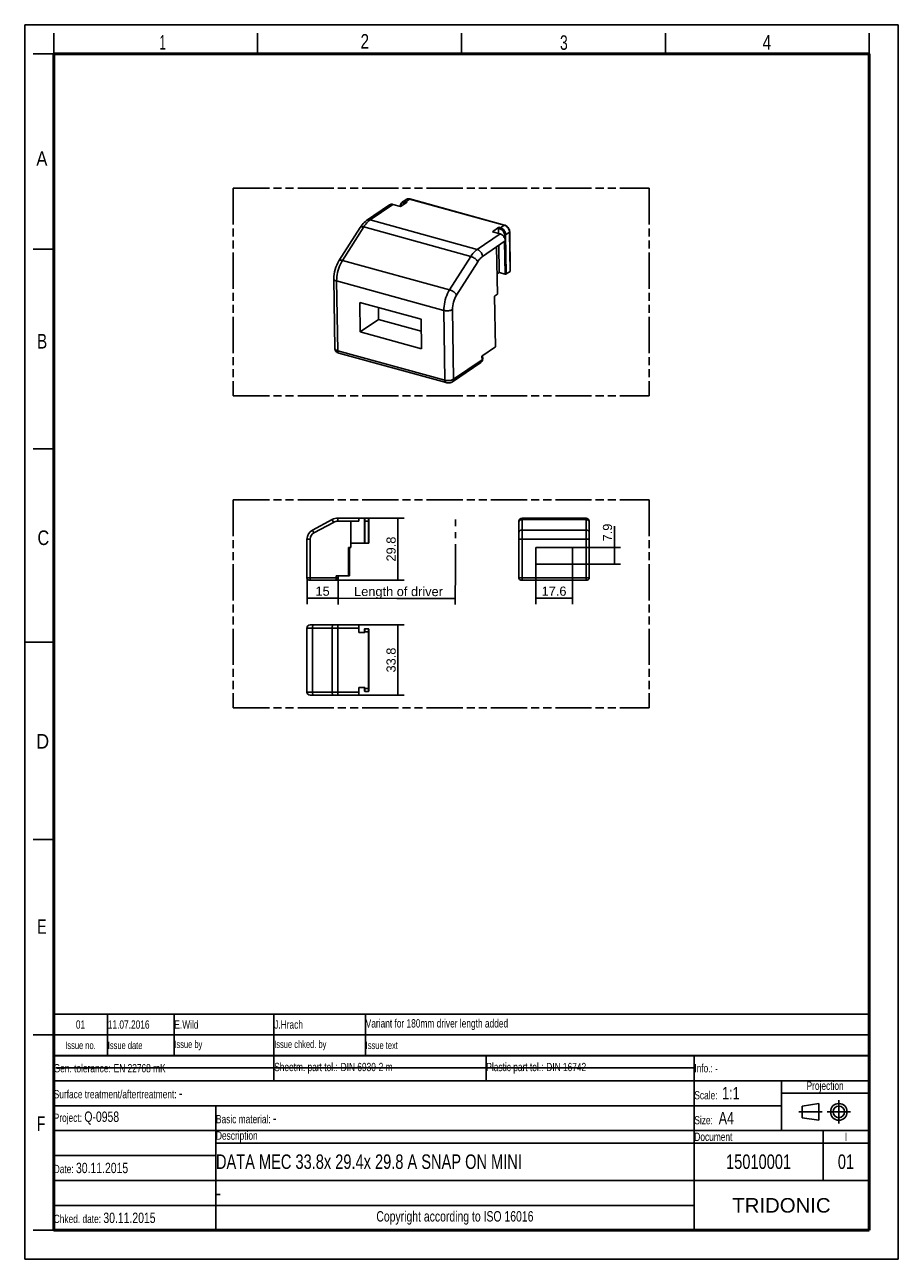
# Model space of a CAD drawing. Header units: millimetres. Extents: x 0 to 210, y 0 to 297.
import ezdxf
from ezdxf.enums import TextEntityAlignment as Align

# ---------------------------------------------------------------- set-up
doc = ezdxf.new("R2010")
doc.units = ezdxf.units.MM
doc.header["$LTSCALE"] = 19.36
doc.linetypes.add('CENTER', pattern=[0.6, 0.375, -0.075, 0.075, -0.075])
doc.linetypes.add('PHANTOM', pattern=[0.8, 0.45, -0.05, 0.1, -0.05, 0.1, -0.05])
doc.layers.get('0').update_dxf_attribs({"linetype": 'CONTINUOUS'})
for name, color, linetype in [('DEFAULT_1', 7, 'CENTER'), ('DEFAULT_3', 7, 'PHANTOM'), ('Z_DIM_2D', 7, 'CONTINUOUS')]:
    doc.layers.add(name, color=color, linetype=linetype)
doc.styles.add('TEXTSTYLE_2', font='txt', dxfattribs={"width": 0.75})
doc.styles.add('TEXTSTYLE_3', font='helveticaneueltw1g-ltcn.otf')
doc.styles.add('TEXTSTYLE_4', font='arial.ttf')
doc.dimstyles.new('DIMSTYLE_1', dxfattribs={"dimtxt": 2.2, "dimasz": 3.5, "dimexe": 1.5, "dimexo": 0, "dimgap": 0.55, "dimtad": 1, "dimdec": 1, "dimlfac": 2, "dimdsep": 46, "dimtxsty": 'TEXTSTYLE_3', "dimcen": 0.09, "dimclrt": 5, "dimadec": 0, "dimazin": 0, "dimtp": 0.3, "dimtm": 0.3, "dimtfac": 1, "dimtdec": 1, "dimtofl": 0, "dimtmove": 0, "dimatfit": 3, "dimfxl": 0, "dimtolj": 1, "dimarcsym": 0})
doc.dimstyles.new('DIMSTYLE_2', dxfattribs={"dimtxt": 2.2, "dimasz": 3.5, "dimexe": 1.5, "dimexo": 0, "dimgap": 0.55, "dimtad": 1, "dimdec": 1, "dimlfac": 2, "dimdsep": 46, "dimtxsty": 'TEXTSTYLE_3', "dimcen": 0.09, "dimclrt": 5, "dimadec": 0, "dimazin": 0, "dimtp": 0.2, "dimtm": 0.2, "dimtfac": 1, "dimtdec": 1, "dimtofl": 0, "dimtmove": 0, "dimatfit": 3, "dimfxl": 0, "dimtolj": 1, "dimarcsym": 0})

# ---------------------------------------------------------------- blocks, each defined once
blk = doc.blocks.new('PROJEKTIONSMETHODE_BL0', base_point=(192.31, 35.47))
at = {"color": 2, "linetype": 'Continuous'}
for p, q in [((186.91, 36.87), (190.91, 37.47)), ((186.91, 34.07), (186.91, 36.87)), ((190.91, 37.47), (190.91, 33.47)), ((190.91, 33.47), (186.91, 34.07))]:
    blk.add_line(p, q, dxfattribs=at)
for radius in [2, 1.4]:
    blk.add_circle((195.71, 35.47), radius, dxfattribs=at)
at = {"layer": 'DEFAULT_1', "color": 2, "linetype": 'CENTER'}
for p, q in [((195.71, 38.27), (195.71, 32.67)), ((191.71, 35.47), (186.11, 35.47)), ((192.91, 35.47), (198.5, 35.47))]:
    blk.add_line(p, q, dxfattribs=at)
blk = doc.blocks.new('*D1')
at = {"layer": 'Z_DIM_2D', "color": 2, "linetype": 'Continuous'}
for p, q in [((78.41, 152.6), (91.22, 152.6)), ((89.72, 152.6), (89.72, 144.15)), ((89.72, 135.7), (89.72, 144.15)), ((78.41, 135.7), (91.22, 135.7))]:
    blk.add_line(p, q, dxfattribs=at)
at = {"layer": 'Z_DIM_2D', "color": 5, "linetype": 'Continuous', "style": 'TEXTSTYLE_3'}
blk.add_text('33.8', height=2.2, rotation=90, dxfattribs=at).set_placement((89.17, 144.15), align=Align.CENTER)
blk = doc.blocks.new('_NONE')
blk = doc.blocks.new('*D2')
at = {"layer": 'Z_DIM_2D', "color": 2, "linetype": 'Continuous'}
for p, q in [((67.86, 163.9), (67.86, 157.58)), ((75.36, 163.9), (75.36, 157.58)), ((67.86, 159.08), (71.61, 159.08)), ((75.36, 159.08), (71.61, 159.08))]:
    blk.add_line(p, q, dxfattribs=at)
at = {"layer": 'Z_DIM_2D', "color": 5, "linetype": 'Continuous', "style": 'TEXTSTYLE_3'}
blk.add_text('15', height=2.2, dxfattribs=at).set_placement((71.61, 159.63), align=Align.CENTER)
blk = doc.blocks.new('*D3')
at = {"layer": 'Z_DIM_2D', "color": 2, "linetype": 'Continuous'}
for p, q in [((80.31, 178.3), (91.22, 178.3)), ((89.72, 178.3), (89.72, 170.85)), ((89.72, 163.4), (89.72, 170.85)), ((74.86, 163.4), (91.22, 163.4))]:
    blk.add_line(p, q, dxfattribs=at)
at = {"layer": 'Z_DIM_2D', "color": 5, "linetype": 'Continuous', "style": 'TEXTSTYLE_3'}
blk.add_text('29.8', height=2.2, rotation=90, dxfattribs=at).set_placement((89.17, 170.85), align=Align.CENTER)
blk = doc.blocks.new('*D4')
at = {"layer": 'Z_DIM_2D', "color": 2, "linetype": 'Continuous'}
for p, q in [((122.85, 167.25), (122.85, 157.58)), ((131.65, 167.25), (131.65, 157.58)), ((122.85, 159.08), (127.25, 159.08)), ((131.65, 159.08), (127.25, 159.08))]:
    blk.add_line(p, q, dxfattribs=at)
at = {"layer": 'Z_DIM_2D', "color": 5, "linetype": 'Continuous', "style": 'TEXTSTYLE_3'}
blk.add_text('17.6', height=2.2, dxfattribs=at).set_placement((127.25, 159.63), align=Align.CENTER)
blk = doc.blocks.new('*D5')
at = {"layer": 'Z_DIM_2D', "color": 2, "linetype": 'Continuous'}
for p, q in [((141.74, 169.22), (141.74, 176.39)), ((131.65, 171.2), (143.24, 171.2)), ((141.74, 171.2), (141.74, 169.22)), ((131.65, 167.25), (143.24, 167.25)), ((141.74, 167.25), (141.74, 169.22))]:
    blk.add_line(p, q, dxfattribs=at)
at = {"layer": 'Z_DIM_2D', "color": 5, "linetype": 'Continuous', "style": 'TEXTSTYLE_3'}
blk.add_text('7.9', height=2.2, rotation=90, dxfattribs=at).set_placement((141.19, 172.7))
blk = doc.blocks.new('*D6')
at = {"layer": 'Z_DIM_2D', "color": 2, "linetype": 'Continuous'}
for p, q in [((75.36, 163.9), (75.35, 159.57)), ((103.52, 164.76), (103.51, 159.54)), ((75.35, 159.57), (75.35, 157.52)), ((75.35, 159.02), (89.43, 159)), ((103.51, 158.99), (89.43, 159)), ((103.51, 159.54), (103.51, 157.49))]:
    blk.add_line(p, q, dxfattribs=at)
at = {"layer": 'Z_DIM_2D', "color": 5, "linetype": 'Continuous', "style": 'TEXTSTYLE_3'}
blk.add_text(' Length of driver', height=2.2, rotation=-0.0625, dxfattribs=at).set_placement((89.43, 159.55), align=Align.CENTER)
blk = doc.blocks.new('*T8')
at = {"color": 0, "linetype": 'ByBlock', "lineweight": -2}
for p, q in [((0, 42), (196, 42)), ((0, 0), (0, 42)), ((53, 36), (53, 42)), ((104, 36), (104, 42)), ((154, 0), (154, 42)), ((196, 0), (196, 42)), ((0, 36), (196, 36)), ((175, 24), (175, 36)), ((175, 33), (196, 33)), ((0, 30), (175, 30)), ((39, 0), (39, 30)), ((0, 24), (196, 24)), ((185, 12), (185, 24)), ((39, 21), (196, 21)), ((0, 18), (39, 18)), ((0, 12), (196, 12)), ((0, 6), (154, 6)), ((0, 0), (196, 0))]:
    blk.add_line(p, q, dxfattribs=at)
at = {"color": 5, "linetype": 'Continuous'}
for s, insert, char_height, width, attachment_point, style in [('Gen. tolerance:\\H2.5; \\H2.0;EN 22768 mK', (0.06, 39), 2, 52.88, 4, 'TEXTSTYLE_2'), ('Sheetm. part tol.:\\H2.5; \\H2.0;DIN 6930-2 m', (53.06, 39), 2, 50.88, 4, 'TEXTSTYLE_2'), ('Plastic part tol.:\\H2.5; \\H2.0;DIN 16742', (104.06, 39), 2, 49.88, 4, 'TEXTSTYLE_2'), ('Info.: \\H1.8;{\\W0.7;-}', (154.06, 39), 2, 41.88, 4, 'TEXTSTYLE_2'), ('Projection', (185.5, 34.5), 2, 20.88, 5, 'TEXTSTYLE_2'), ('Surface treatment/aftertreatment: \\H2.5;-', (0.06, 33), 2, 153.88, 4, 'TEXTSTYLE_2'), ('Scale:  \\H3.0;1:1', (154.06, 33), 2, 20.88, 4, 'TEXTSTYLE_2'), ('Project: \\H2.5;Q-0958', (0.06, 27), 2, 38.88, 4, 'TEXTSTYLE_2'), ('Basic material: \\H2.5;-', (39.06, 27), 2, 114.88, 4, 'TEXTSTYLE_2'), ('Size: \\H3.0; A4', (154.06, 27), 2, 20.88, 4, 'TEXTSTYLE_2'), ('Description', (39.06, 22.5), 2, 114.88, 4, 'TEXTSTYLE_2'), ('Document', (154.06, 22.5), 2, 30.88, 4, 'TEXTSTYLE_2'), ('I', (190.5, 22.5), 2, 10.88, 5, 'TEXTSTYLE_2'), ('Date: \\H2.5;30.11.2015', (0.06, 15), 2, 38.88, 4, 'TEXTSTYLE_2'), ('TRIDONIC', (175, 6), 3.5, 41.88, 5, 'TEXTSTYLE_4'), ('Chked. date: \\H2.5;30.11.2015', (0.06, 3), 2, 38.88, 4, 'TEXTSTYLE_2'), ('Copyright according to ISO 16016', (96.5, 3), 2.5, 114.88, 5, 'TEXTSTYLE_2')]:
    blk.add_mtext(s, dxfattribs=dict(at, insert=insert, char_height=char_height, width=width, attachment_point=attachment_point, style=style))
at = {"color": 7, "linetype": 'Continuous', "char_height": 3.5, "style": 'TEXTSTYLE_2'}
for s, insert, width, attachment_point in [('DATA MEC 33.8x 29.4x 29.8 A SNAP ON MINI', (39.06, 16.5), 114.88, 4), ('15010001', (169.5, 16.5), 30.88, 5), ('01', (190.5, 16.5), 10.88, 5), ('-', (39.06, 9), 114.88, 4)]:
    blk.add_mtext(s, dxfattribs=dict(at, insert=insert, width=width, attachment_point=attachment_point))
blk = doc.blocks.new('*T9')
at = {"color": 0, "linetype": 'ByBlock', "lineweight": -2}
for p, q in [((0, 10), (196, 10)), ((0, 0), (0, 10)), ((13, 0), (13, 10)), ((29, 0), (29, 10)), ((53, 0), (53, 10)), ((75, 0), (75, 10)), ((196, 0), (196, 10)), ((0, 5), (196, 5)), ((0, 0), (196, 0))]:
    blk.add_line(p, q, dxfattribs=at)
at = {"color": 5, "linetype": 'Continuous', "style": 'TEXTSTYLE_2'}
for s, insert, char_height, width, attachment_point in [('E.Wild', (29.06, 7.5), 2, 23.88, 4), ('J.Hrach', (53.06, 7.5), 2, 21.88, 4), ('Variant for 180mm driver length added', (75.06, 7.5), 2, 120.88, 4), ('01', (6.5, 7.5), 2, 12.88, 5), ('11.07.2016 ', (13.06, 7.5), 2, 15.88, 4), ('Issue no.', (6.5, 2.5), 1.8, 12.88, 5), ('Issue date ', (13.06, 2.5), 1.8, 15.88, 4), ('Issue by ', (29.06, 2.5), 1.8, 23.88, 4), ('Issue chked. by', (53.06, 2.5), 1.8, 21.88, 4), ('Issue text ', (75.06, 2.5), 1.8, 120.88, 4)]:
    blk.add_mtext(s, dxfattribs=dict(at, insert=insert, char_height=char_height, width=width, attachment_point=attachment_point))

msp = doc.modelspace()

# ---------------------------------------------------------------- linework, layer by layer
at = {"color": 2, "linetype": 'Continuous'}
for p, q in [((0, 0), (0, 297)), ((0, 297), (210, 297)), ((210, 0), (210, 297)), ((7, 290), (7, 295)), ((56, 290), (56, 295)), ((105, 290), (105, 295)), ((154, 290), (154, 295)), ((203, 290), (203, 295)), ((7, 290), (2, 290)), ((7, 243), (2, 243)), ((7, 195), (2, 195)), ((0, 148.5), (7, 148.5)), ((7, 101), (2, 101)), ((7, 54), (2, 54)), ((7, 7), (2, 7)), ((0, 0), (210, 0))]:
    msp.add_line(p, q, dxfattribs=at)
at = {"color": 7, "linetype": 'Continuous'}
for p, q in [((82.192, 249.911), (87.67, 253.645)), ((88.495, 253.754), (90.335, 253.247)), ((90.324, 253.247), (90.322, 253.37)), ((91.924, 254.33), (90.335, 253.247)), ((91.696, 254.948), (90.764, 254.314)), ((92.576, 255.07), (92.415, 255.104)), ((92.576, 255.07), (115.33, 248.809)), ((75.522, 240.187), (80.621, 248.214)), ((112.419, 247.17), (114.008, 248.253)), ((114.26, 246.664), (112.419, 247.17)), ((113.901, 247.999), (113.92, 246.758)), ((116.581, 247.152), (116.721, 237.716)), ((115.535, 244.971), (113.453, 243.552)), ((113.622, 232.139), (113.453, 243.552)), ((113.962, 243.899), (114.058, 237.395)), ((116.689, 237.667), (115.757, 237.032)), ((74.561, 219.113), (74.312, 235.89)), ((114.058, 237.395), (113.549, 237.048)), ((115.48, 237.003), (114.058, 237.395)), ((112.965, 231.691), (113.622, 232.139)), ((112.965, 231.691), (113.146, 219.469)), ((80.566, 230.176), (80.671, 223.077)), ((95.288, 226.125), (80.566, 230.176)), ((85.01, 228.953), (85.053, 226.064)), ((80.671, 223.077), (85.053, 226.064)), ((85.053, 226.064), (95.331, 223.236)), ((95.394, 219.025), (95.288, 226.125)), ((80.671, 223.077), (95.394, 219.025)), ((75.522, 217.984), (101.286, 210.894)), ((109.914, 217.266), (113.146, 219.469)), ((110.091, 216.612), (110.08, 217.379)), ((102.807, 211.104), (109.654, 215.771)), ((110.077, 216.428), (110.028, 216.248)), ((110.091, 216.612), (110.077, 216.428)), ((75.305, 178.297), (82.605, 178.297)), ((80.305, 178.297), (80.305, 177.547)), ((119.547, 178.297), (134.947, 178.297)), ((73.897, 177.945), (69.182, 175.438)), ((78.405, 171.197), (78.405, 177.547)), ((80.305, 177.547), (78.405, 177.547)), ((81.655, 178.197), (81.655, 172.297)), ((82.705, 178.197), (82.705, 172.297)), ((118.797, 163.897), (118.797, 177.547)), ((135.697, 177.547), (135.697, 163.897)), ((67.855, 173.231), (67.855, 163.897)), ((82.705, 172.297), (78.405, 172.297)), ((77.805, 171.197), (78.405, 171.197)), ((77.805, 171.197), (77.805, 164.397)), ((78.068, 171.197), (78.068, 164.397)), ((122.847, 171.197), (122.847, 167.247)), ((131.647, 171.197), (122.847, 171.197)), ((131.647, 167.247), (131.647, 171.197)), ((122.847, 167.247), (131.647, 167.247)), ((68.355, 163.397), (74.855, 163.397)), ((74.855, 164.397), (78.068, 164.397)), ((75.355, 163.897), (75.355, 164.397)), ((119.297, 163.397), (135.197, 163.397)), ((67.855, 151.854), (67.855, 136.454)), ((68.605, 152.604), (80.305, 152.604)), ((80.305, 152.604), (80.305, 150.754)), ((81.655, 151.604), (81.655, 150.754)), ((82.605, 151.704), (81.755, 151.704)), ((82.705, 151.604), (82.705, 136.704)), ((81.755, 150.754), (80.305, 150.754)), ((80.305, 137.554), (81.755, 137.554)), ((80.305, 135.704), (80.305, 137.554)), ((81.655, 137.554), (81.655, 136.704)), ((80.305, 135.704), (68.605, 135.704)), ((81.755, 136.604), (82.605, 136.604)), ((7.468, 46.042), (161.268, 46.042))]:
    msp.add_line(p, q, dxfattribs=at)
at = {"color": 9, "linetype": 'Continuous'}
for p, q in [((83.017, 250.02), (88.495, 253.754)), ((90.373, 253.313), (90.412, 253.299)), ((90.412, 253.299), (90.423, 253.48)), ((91.482, 254.168), (91.627, 254.128)), ((92.52, 255.057), (91.589, 254.422)), ((91.589, 254.422), (91.924, 254.33)), ((91.696, 254.948), (91.787, 255.002)), ((92.52, 255.057), (115.274, 248.796)), ((83.017, 250.02), (108.782, 242.93)), ((76.385, 240.31), (81.484, 248.337)), ((81.484, 248.337), (107.248, 241.247)), ((114.26, 246.664), (108.782, 242.93)), ((113.901, 247.999), (114.236, 247.907)), ((114.008, 248.253), (114.343, 248.161)), ((114.343, 248.161), (115.274, 248.796)), ((115.274, 248.796), (115.47, 248.725)), ((115.617, 246.468), (116.549, 247.103)), ((116.53, 247.318), (116.549, 247.103)), ((116.549, 247.103), (116.689, 237.667)), ((113.453, 243.552), (110.057, 241.237)), ((115.341, 246.439), (115.352, 245.693)), ((115.364, 244.854), (115.48, 237.003)), ((115.617, 246.468), (115.757, 237.032)), ((107.248, 241.247), (102.149, 233.22)), ((76.385, 240.31), (102.149, 233.22)), ((108.907, 239.975), (103.808, 231.947)), ((75.239, 218.575), (74.99, 235.352)), ((74.99, 235.352), (100.755, 228.262)), ((100.755, 228.262), (101.004, 211.485)), ((102.832, 228.477), (103.08, 211.7)), ((74.561, 219.113), (74.563, 219.085)), ((75.239, 218.575), (101.004, 211.485)), ((109.928, 216.367), (109.914, 217.266)), ((103.08, 211.7), (109.928, 216.367)), ((75.305, 177.547), (75.305, 178.297)), ((81.755, 178.297), (81.755, 172.297)), ((82.605, 178.297), (82.605, 172.297)), ((119.547, 163.397), (119.547, 178.297)), ((134.947, 178.297), (134.947, 163.397)), ((69.534, 174.776), (69.182, 175.438)), ((74.249, 177.283), (69.534, 174.776)), ((74.249, 177.283), (73.897, 177.945)), ((78.405, 177.547), (75.305, 177.547)), ((81.655, 177.547), (82.705, 177.547)), ((119.547, 177.945), (134.947, 177.945)), ((119.547, 175.438), (134.947, 175.438)), ((68.605, 173.231), (67.855, 173.231)), ((68.605, 173.231), (68.605, 163.397)), ((118.797, 173.231), (135.697, 173.231)), ((78.045, 164.397), (78.045, 171.197)), ((67.855, 163.897), (75.355, 163.897)), ((74.855, 163.397), (74.855, 164.397)), ((118.797, 163.897), (135.697, 163.897)), ((67.855, 151.854), (80.305, 151.854)), ((69.182, 151.854), (69.182, 136.454)), ((73.897, 151.854), (73.897, 136.454)), ((75.305, 135.704), (75.305, 152.604)), ((81.755, 151.704), (81.755, 150.754)), ((82.605, 151.704), (82.605, 136.604)), ((82.705, 150.954), (81.655, 150.954)), ((81.655, 137.354), (82.705, 137.354)), ((81.755, 137.554), (81.755, 136.604)), ((80.305, 136.454), (67.855, 136.454))]:
    msp.add_line(p, q, dxfattribs=at)
at = {"color": 7, "linetype": 'Continuous'}
for points, const_width in [([(7, 7), (7, 290)], 0.7), ([(7, 290), (203, 290)], 0.7), ([(203, 7), (203, 290)], 0.7), ([(7, 49), (203, 49)], 0.5), ([(7, 7), (203, 7)], 0.7)]:
    msp.add_lwpolyline(points, dxfattribs=dict(at, const_width=const_width))
for points in [[(87.67, 253.645), (87.761, 253.699), (87.928, 253.763), (88.108, 253.794), (88.297, 253.791), (88.495, 253.754)], [(90.764, 254.314), (90.635, 254.207), (90.525, 254.077), (90.436, 253.925), (90.371, 253.755), (90.333, 253.568), (90.322, 253.37)], [(92.415, 255.104), (92.256, 255.115), (92.103, 255.104), (91.957, 255.072), (91.82, 255.02), (91.696, 254.948)], [(82.192, 249.911), (81.901, 249.694), (81.62, 249.448), (81.349, 249.172), (81.09, 248.871), (80.848, 248.552), (80.621, 248.214)], [(113.901, 247.999), (113.905, 248.05), (113.914, 248.099), (113.931, 248.148), (113.954, 248.192), (113.979, 248.226), (114.008, 248.253)], [(114.26, 246.664), (114.459, 246.592), (114.649, 246.491), (114.831, 246.36), (115.001, 246.204), (115.153, 246.025), (115.283, 245.829), (115.388, 245.62), (115.467, 245.404), (115.515, 245.189), (115.535, 244.971)], [(115.33, 248.809), (115.526, 248.739), (115.716, 248.638), (115.896, 248.51), (116.062, 248.357), (116.21, 248.183), (116.337, 247.992), (116.439, 247.789), (116.515, 247.578), (116.563, 247.364), (116.581, 247.152)], [(75.522, 240.187), (75.241, 239.701), (74.997, 239.191), (74.789, 238.663), (74.617, 238.12), (74.481, 237.568), (74.384, 237.009), (74.327, 236.448), (74.312, 235.89)], [(116.721, 237.716), (116.721, 237.71), (116.711, 237.688), (116.689, 237.667)], [(115.757, 237.032), (115.722, 237.014), (115.68, 237.001), (115.631, 236.993), (115.579, 236.99), (115.529, 236.994), (115.48, 237.003)], [(74.561, 219.113), (74.579, 218.929), (74.629, 218.747), (74.711, 218.574), (74.824, 218.413), (74.968, 218.268), (75.136, 218.147), (75.321, 218.053), (75.522, 217.984)], [(110.028, 216.248), (109.946, 216.079), (109.835, 215.929), (109.698, 215.803), (109.654, 215.771)], [(102.807, 211.104), (102.656, 211.015), (102.489, 210.941), (102.299, 210.883), (102.097, 210.845), (101.897, 210.828), (101.694, 210.829), (101.491, 210.851), (101.286, 210.894)]]:
    msp.add_lwpolyline(points, dxfattribs=at)
at = {"color": 9, "linetype": 'Continuous'}
for points in [[(90.322, 253.37), (90.326, 253.353), (90.343, 253.332), (90.373, 253.313)], [(90.423, 253.48), (90.46, 253.646), (90.523, 253.797), (90.61, 253.929), (90.72, 254.038), (90.848, 254.121), (90.992, 254.176), (91.149, 254.203), (91.312, 254.2), (91.482, 254.168)], [(90.764, 254.314), (90.856, 254.368), (91.022, 254.432), (91.203, 254.463), (91.393, 254.46), (91.589, 254.422)], [(91.589, 254.422), (91.561, 254.397), (91.535, 254.361), (91.513, 254.317), (91.496, 254.268), (91.485, 254.217), (91.482, 254.168)], [(91.787, 255.002), (91.953, 255.067), (92.134, 255.098), (92.324, 255.094), (92.52, 255.057)], [(92.576, 255.07), (92.549, 255.07), (92.52, 255.057)], [(81.484, 248.337), (81.722, 248.692), (81.97, 249.019), (82.224, 249.318), (82.485, 249.585), (82.75, 249.82), (83.017, 250.02)], [(82.192, 249.911), (82.284, 249.965), (82.45, 250.03), (82.63, 250.061), (82.821, 250.057), (83.017, 250.02)], [(80.621, 248.214), (80.635, 248.234), (80.714, 248.31), (80.823, 248.363), (80.958, 248.393), (81.116, 248.398), (81.292, 248.38), (81.484, 248.337)], [(114.343, 248.161), (114.314, 248.136), (114.288, 248.1), (114.266, 248.056), (114.249, 248.007), (114.239, 247.956), (114.236, 247.907)], [(114.236, 247.907), (114.408, 247.844), (114.573, 247.757), (114.732, 247.643), (114.879, 247.507), (115.01, 247.352), (115.124, 247.182), (115.215, 247), (115.282, 246.813), (115.324, 246.627), (115.341, 246.439)], [(114.343, 248.161), (114.539, 248.091), (114.731, 247.988), (114.914, 247.857), (115.084, 247.701), (115.236, 247.522), (115.366, 247.326), (115.472, 247.117), (115.55, 246.901), (115.599, 246.683), (115.617, 246.468)], [(115.33, 248.809), (115.302, 248.809), (115.274, 248.796)], [(115.47, 248.725), (115.663, 248.623), (115.846, 248.492), (116.015, 248.335), (116.167, 248.157), (116.297, 247.961), (116.403, 247.752), (116.481, 247.536), (116.53, 247.318)], [(116.581, 247.152), (116.581, 247.146), (116.571, 247.124), (116.549, 247.103)], [(115.617, 246.468), (115.583, 246.45), (115.54, 246.437), (115.491, 246.429), (115.439, 246.426), (115.388, 246.43), (115.341, 246.439)], [(108.782, 242.93), (108.515, 242.73), (108.25, 242.495), (107.989, 242.228), (107.734, 241.929), (107.487, 241.602), (107.248, 241.247)], [(108.907, 239.975), (108.828, 240.124), (108.72, 240.278), (108.587, 240.433), (108.43, 240.586), (108.254, 240.731), (108.063, 240.867), (107.862, 240.989), (107.656, 241.095), (107.45, 241.182), (107.248, 241.247)], [(110.057, 241.237), (110.038, 241.452), (109.989, 241.67), (109.911, 241.886), (109.805, 242.095), (109.675, 242.291), (109.523, 242.47), (109.354, 242.626), (109.171, 242.757), (108.979, 242.86), (108.782, 242.93)], [(110.057, 241.237), (109.857, 241.087), (109.659, 240.912), (109.462, 240.71), (109.27, 240.485), (109.085, 240.24), (108.907, 239.975)], [(74.99, 235.352), (74.999, 235.848), (75.04, 236.36), (75.112, 236.882), (75.215, 237.409), (75.347, 237.933), (75.507, 238.448), (75.693, 238.95), (75.903, 239.431), (76.135, 239.886), (76.385, 240.31)], [(75.522, 240.187), (75.536, 240.207), (75.616, 240.282), (75.724, 240.335), (75.859, 240.365), (76.017, 240.371), (76.193, 240.352), (76.385, 240.31)], [(74.312, 235.89), (74.314, 235.862), (74.344, 235.76), (74.41, 235.662), (74.51, 235.57), (74.643, 235.486), (74.804, 235.413), (74.99, 235.352)], [(102.149, 233.22), (101.899, 232.796), (101.668, 232.341), (101.458, 231.86), (101.272, 231.359), (101.112, 230.843), (100.98, 230.319), (100.877, 229.793), (100.805, 229.27), (100.764, 228.758), (100.755, 228.262)], [(103.808, 231.947), (103.729, 232.097), (103.622, 232.251), (103.488, 232.406), (103.331, 232.558), (103.155, 232.704), (102.964, 232.84), (102.763, 232.962), (102.557, 233.068), (102.351, 233.154), (102.149, 233.22)], [(103.808, 231.947), (103.589, 231.569), (103.395, 231.166), (103.225, 230.733), (103.081, 230.283), (102.969, 229.824), (102.889, 229.364), (102.843, 228.917), (102.832, 228.477)], [(102.832, 228.477), (102.688, 228.393), (102.516, 228.321), (102.322, 228.26), (102.109, 228.214), (101.883, 228.182), (101.65, 228.166), (101.414, 228.166), (101.183, 228.183), (100.962, 228.215), (100.755, 228.262)], [(74.563, 219.085), (74.593, 218.983), (74.659, 218.885), (74.759, 218.793), (74.892, 218.709), (75.053, 218.636), (75.239, 218.575)], [(75.239, 218.575), (75.248, 218.439), (75.27, 218.315), (75.305, 218.208), (75.352, 218.118), (75.409, 218.049), (75.476, 218.002), (75.522, 217.984)], [(109.928, 216.367), (109.92, 216.232), (109.892, 216.105), (109.845, 215.989), (109.778, 215.886), (109.695, 215.801), (109.654, 215.771)], [(110.091, 216.612), (110.085, 216.562), (110.056, 216.494), (110.003, 216.429), (109.928, 216.367)], [(101.004, 211.485), (101.21, 211.438), (101.432, 211.406), (101.663, 211.389), (101.898, 211.389), (102.132, 211.405), (102.358, 211.437), (102.571, 211.483), (102.765, 211.544), (102.936, 211.617), (103.08, 211.7)], [(101.004, 211.485), (101.013, 211.349), (101.035, 211.226), (101.07, 211.118), (101.116, 211.028), (101.174, 210.959), (101.241, 210.912), (101.286, 210.894)], [(103.08, 211.7), (103.072, 211.562), (103.044, 211.434), (102.995, 211.317), (102.928, 211.216), (102.845, 211.132), (102.807, 211.104)], [(118.797, 177.283), (118.806, 177.387), (118.833, 177.488), (118.878, 177.584), (118.94, 177.672), (119.016, 177.751), (119.106, 177.819), (119.206, 177.873), (119.315, 177.913), (119.429, 177.937), (119.547, 177.945)], [(118.797, 174.776), (118.806, 174.88), (118.833, 174.981), (118.878, 175.077), (118.94, 175.165), (119.016, 175.244), (119.106, 175.312), (119.206, 175.366), (119.315, 175.406), (119.429, 175.43), (119.547, 175.438)], [(135.697, 177.283), (135.687, 177.387), (135.66, 177.488), (135.615, 177.584), (135.553, 177.672), (135.477, 177.751), (135.387, 177.819), (135.287, 177.873), (135.178, 177.913), (135.064, 177.937), (134.947, 177.945)], [(135.697, 174.776), (135.687, 174.88), (135.66, 174.981), (135.615, 175.077), (135.553, 175.165), (135.477, 175.244), (135.387, 175.312), (135.287, 175.366), (135.178, 175.406), (135.064, 175.43), (134.947, 175.438)], [(69.534, 152.604), (69.479, 152.595), (69.425, 152.568), (69.374, 152.523), (69.327, 152.461), (69.285, 152.385), (69.249, 152.295), (69.22, 152.195), (69.199, 152.086), (69.186, 151.972), (69.182, 151.854)], [(74.249, 152.604), (74.194, 152.595), (74.14, 152.568), (74.089, 152.523), (74.042, 152.461), (74, 152.385), (73.964, 152.295), (73.935, 152.195), (73.914, 152.086), (73.901, 151.972), (73.897, 151.854)], [(69.534, 135.704), (69.479, 135.714), (69.425, 135.741), (69.374, 135.786), (69.327, 135.848), (69.285, 135.924), (69.249, 136.013), (69.22, 136.114), (69.199, 136.223), (69.186, 136.337), (69.182, 136.454)], [(74.249, 135.704), (74.194, 135.714), (74.14, 135.741), (74.089, 135.786), (74.042, 135.848), (74, 135.924), (73.964, 136.013), (73.935, 136.114), (73.914, 136.223), (73.901, 136.337), (73.897, 136.454)]]:
    msp.add_lwpolyline(points, dxfattribs=at)
at = {"color": 7, "linetype": 'Continuous'}
for centre, radius, start, end in [((75.305, 175.297), 3, 90, 118), ((81.755, 178.197), 0.1, 90, 180), ((82.605, 178.197), 0.1, 0, 90), ((119.547, 177.547), 0.75, 90, 180), ((134.947, 177.547), 0.75, 0, 90), ((70.355, 173.231), 2.5, 118, 180), ((68.355, 163.897), 0.5, 180, 270), ((74.855, 163.897), 0.5, 270, 360), ((119.297, 163.897), 0.5, 180, 270), ((135.197, 163.897), 0.5, 270, 360), ((68.605, 151.854), 0.75, 90, 180), ((81.755, 151.604), 0.1, 90, 180), ((82.605, 151.604), 0.1, 0, 90), ((81.755, 136.704), 0.1, 180, 270), ((82.605, 136.704), 0.1, 270, 360), ((68.605, 136.454), 0.75, 180, 270)]:
    msp.add_arc(centre, radius, start, end, dxfattribs=at)
at = {"color": 9, "linetype": 'Continuous'}
for centre, radius, start, end in [((75.305, 175.297), 2.25, 90, 118), ((70.355, 173.231), 1.75, 118, 180)]:
    msp.add_arc(centre, radius, start, end, dxfattribs=at)
at = {"layer": 'DEFAULT_1', "color": 2, "linetype": 'CENTER'}
msp.add_line((103.52, 164.758), (103.534, 177.93), dxfattribs=at)
at = {"layer": 'DEFAULT_3', "color": 91, "linetype": 'PHANTOM', "true_color": 0x80ff80}
for p, q in [((50.129, 257.68), (50.129, 207.68)), ((50.129, 257.68), (150.129, 257.68)), ((150.129, 257.68), (150.129, 207.68)), ((50.129, 207.68), (150.129, 207.68)), ((50.129, 182.68), (50.129, 132.68)), ((50.129, 182.68), (150.129, 182.68)), ((150.129, 182.68), (150.129, 132.68)), ((50.129, 132.68), (150.129, 132.68))]:
    msp.add_line(p, q, dxfattribs=at)

# ---------------------------------------------------------------- block references
for name, p in [('*T9', (6.914, 48.96)), ('*T8', (6.914, 6.96))]:
    msp.add_blockref(name, p)
at = {"color": 2, "linetype": 'Continuous'}
msp.add_blockref('PROJEKTIONSMETHODE_BL0', (192.305, 35.47), dxfattribs=at)

# ---------------------------------------------------------------- texts
at = {"color": 5, "linetype": 'Continuous', "style": 'TEXTSTYLE_2'}
for s, width, p in [('1', 0.571429, (32.414, 291)), ('2', 0.785714, (80.731, 291.24)), ('3', 0.714286, (128.684, 290.943)), ('4', 0.785714, (177.383, 290.991)), ('A', 0.857143, (2.787, 263.048)), ('B', 0.785714, (2.959, 219.099)), ('C', 0.833333, (3.07, 171.834)), ('D', 0.904762, (2.807, 122.857)), ('E', 0.714286, (3.002, 78.302)), ('F', 0.714286, (2.922, 30.897))]:
    msp.add_text(s, height=3.5, dxfattribs=dict(at, width=width)).set_placement(p)

# ---------------------------------------------------------------- dimensions: what is measured, and where the dimension line sits
at = {"layer": 'Z_DIM_2D', "color": 2, "linetype": 'Continuous'}
for base, p1, p2, angle, dimstyle, picture, middle in [((89.722, 178.297), (74.855, 163.397), (80.305, 178.297), 90, 'DIMSTYLE_2', '*D3', (89.722, 170.851)), ((141.741, 167.247), (131.647, 171.197), (131.647, 167.247), 270, 'DIMSTYLE_2', '*D5', (141.741, 174.55)), ((89.722, 135.704), (78.405, 152.604), (78.405, 135.704), 270, 'DIMSTYLE_1', '*D1', (89.722, 144.15))]:
    dim = msp.add_linear_dim(base=base, p1=p1, p2=p2, angle=angle, dimstyle=dimstyle, override={"dimblk1": 'NONE', "dimblk2": 'NONE', "dimsah": 1}, dxfattribs=at)
    dim.commit()
    dim.dimension.update_dxf_attribs({"geometry": picture, "text_midpoint": middle, "dimtype": 160})
for base, p1, p2, picture, middle in [((131.647, 159.079), (122.847, 167.247), (131.647, 167.247), '*D4', (127.296, 159.079)), ((75.355, 159.079), (67.855, 163.897), (75.355, 163.897), '*D2', (71.65, 159.079))]:
    dim = msp.add_linear_dim(base=base, p1=p1, p2=p2, dimstyle='DIMSTYLE_2', override={"dimblk1": 'NONE', "dimblk2": 'NONE', "dimsah": 1}, dxfattribs=at)
    dim.commit()
    dim.dimension.update_dxf_attribs({"geometry": picture, "text_midpoint": middle, "dimtype": 160})
dim = msp.add_linear_dim(base=(75.35, 159.016), p1=(103.52, 164.758), p2=(75.355, 163.897), angle=179.93751, text=' Length of driver', dimstyle='DIMSTYLE_1', override={"dimblk1": 'NONE', "dimblk2": 'NONE', "dimsah": 1}, dxfattribs=at)
dim.commit()
dim.dimension.update_dxf_attribs({"geometry": '*D6', "text_midpoint": (89.874, 159), "dimtype": 160})

doc.saveas('drawing.dxf')
